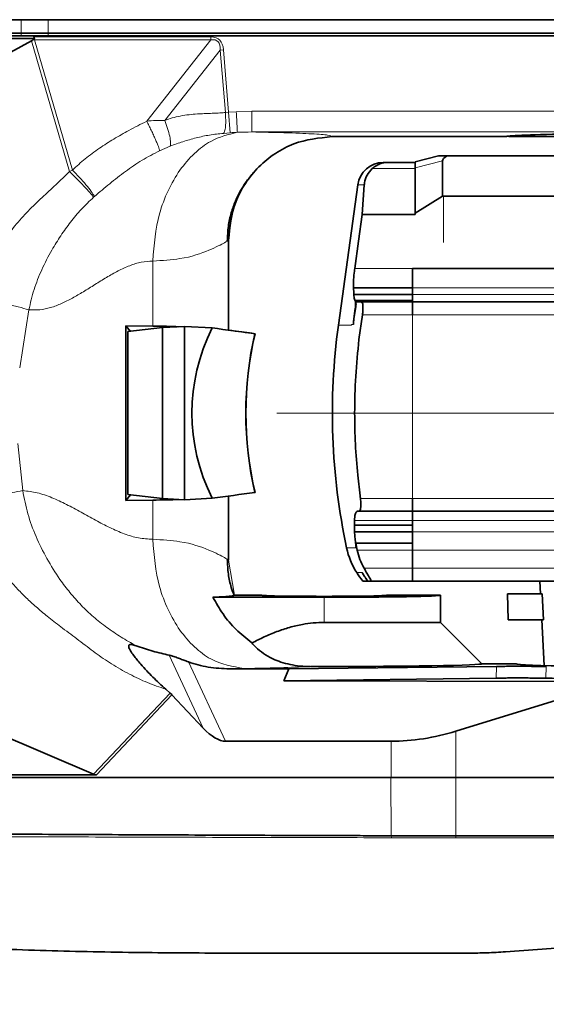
# Model space of a CAD drawing. Header units: millimetres. Extents: x 0 to 14900, y 0 to 10500.
# Tile 47 of 53: x 12221 to 12424, y 6148 to 6529. Entities that reach past the tile are written whole.
import ezdxf

# ---------------------------------------------------------------- set-up
doc = ezdxf.new("R2010")
doc.units = ezdxf.units.MM
doc.header["$LTSCALE"] = 25
doc.styles.add('SLDTEXTSTYLE0', font='TXT', dxfattribs={"width": 0.605})
doc.dimstyles.new('SLDDIMSTYLE2', dxfattribs={"dimtxt": 87.5, "dimasz": 87.5, "dimexe": 0, "dimexo": 0.0625, "dimgap": 21.875, "dimtad": 1, "dimdec": 1, "dimrnd": 1e-09, "dimzin": 12, "dimdsep": 46, "dimtxsty": 'SLDTEXTSTYLE0', "dimsah": 1, "dimcen": 0, "dimadec": 0, "dimazin": 3, "dimtfac": 1, "dimtofl": 0, "dimtmove": 0, "dimatfit": 3, "dimfxl": 1, "dimfrac": 2, "dimtolj": 1, "dimtzin": 12, "dimarcsym": 0})
doc.dimstyles.new('SLDDIMSTYLE3', dxfattribs={"dimtxt": 87.5, "dimasz": 87.5, "dimexe": 0, "dimexo": 0.0625, "dimgap": 21.875, "dimtad": 1, "dimdec": 4, "dimlfac": 25, "dimzin": 12, "dimdsep": 46, "dimtxsty": 'SLDTEXTSTYLE0', "dimsah": 1, "dimcen": 0.09, "dimadec": 1, "dimazin": 3, "dimtfac": 1, "dimtofl": 0, "dimtmove": 0, "dimatfit": 3, "dimfxl": 1, "dimfrac": 2, "dimtolj": 1, "dimtzin": 12, "dimarcsym": 0})

# ---------------------------------------------------------------- blocks, each defined once
blk = doc.blocks.new('_D_6')
at = {"color": 7, "linetype": 'Continuous', "lineweight": 0}
for q in [(12310.03, 7139.35), (10988.91, 6376.6)]:
    blk.add_line((11818.56, 6855.6), q, dxfattribs=at)
at = {"color": 7, "linetype": 'Continuous', "lineweight": 18}
blk.add_solid([(11818.56, 6855.6), (11900.59, 6888.53), (11888.09, 6910.18)], dxfattribs=at)
at = {"color": 7, "linetype": 'Continuous', "lineweight": 18, "insert": (12004.87, 7093.32), "char_height": 87.5, "attachment_point": 1, "rotation": 30, "style": 'SLDTEXTSTYLE0'}
blk.add_mtext('R958', dxfattribs=at)
blk = doc.blocks.new('_D_7')
at = {"color": 7, "linetype": 'Continuous', "lineweight": 0}
blk.add_line((12868.9, 8443.5), (10988.91, 6376.6), dxfattribs=at)
at = {"color": 7, "linetype": 'Continuous', "lineweight": 18}
blk.add_solid([(12868.9, 8443.5), (12800.77, 8387.18), (12819.27, 8370.36)], dxfattribs=at)
at = {"color": 7, "linetype": 'Continuous', "lineweight": 18, "insert": (11725.29, 7353.72), "char_height": 87.5, "attachment_point": 1, "rotation": 47.7114, "style": 'SLDTEXTSTYLE0'}
blk.add_mtext('R2794', dxfattribs=at)
blk = doc.blocks.new('_D_8')
at = {"color": 7, "linetype": 'Continuous', "lineweight": 0}
for p, q in [((8188.12, 6870.46), (7939.56, 6914.28)), ((12320.13, 6376.6), (14085.3, 6376.6))]:
    blk.add_line(p, q, dxfattribs=at)
at = {"color": 7, "linetype": 'Continuous', "lineweight": 18}
blk.add_arc((10988.91, 6376.6), 3058.9, 0, 170, dxfattribs=at)
for points in [[(7976.49, 6907.77), (8005.19, 6991.37), (7980.63, 6996.06)], [(14047.8, 6376.6), (14059.05, 6464.27), (14034.05, 6463.91)]]:
    blk.add_solid(points, dxfattribs=at)
at = {"color": 7, "linetype": 'Continuous', "lineweight": 18, "insert": (11141.49, 9547.06), "char_height": 87.5, "attachment_point": 1, "rotation": 355, "style": 'SLDTEXTSTYLE0'}
blk.add_mtext('170°', dxfattribs=at)
blk = doc.blocks.new('_D_9')
at = {"color": 7, "linetype": 'Continuous', "lineweight": 0}
for p, q in [((12320.13, 6376.6), (14085.33, 6376.6)), ((8188.12, 5882.75), (7939.53, 5838.91))]:
    blk.add_line(p, q, dxfattribs=at)
at = {"color": 7, "linetype": 'Continuous', "lineweight": 18}
blk.add_arc((10988.91, 6376.6), 3058.92, 190, 0, dxfattribs=at)
for points in [[(14047.83, 6376.6), (14034.08, 6289.29), (14059.08, 6288.93)], [(7976.46, 5845.42), (7980.6, 5757.13), (8005.16, 5761.83)]]:
    blk.add_solid(points, dxfattribs=at)
at = {"color": 7, "linetype": 'Continuous', "lineweight": 18, "insert": (11121.83, 3430.85), "char_height": 87.5, "attachment_point": 1, "rotation": 5, "style": 'SLDTEXTSTYLE0'}
blk.add_mtext('170°', dxfattribs=at)

msp = doc.modelspace()

# ---------------------------------------------------------------- linework, layer by layer
at = {"color": 8, "linetype": 'Continuous', "lineweight": 18}
for p, q in [((12221.2291442, 6528.7791551), (12221.2102752, 6523.6007518)), ((12231.6410764, 6528.7820333), (12231.6410764, 6523.6007518)), ((12221.2102752, 6523.6007518), (12221.2175717, 6522.6007518)), ((12231.6410764, 6523.6007518), (12231.6410764, 6522.6007518)), ((12239.8676202, 6470.0829335), (12225.1946818, 6520.6437386)), ((12226.3967873, 6522.1520744), (12294.6265515, 6522.1520744)), ((12226.3967873, 6521.0586612), (12226.3967873, 6522.1520744)), ((12226.3967873, 6521.0586612), (12241.0215314, 6470.6639267)), ((12294.6265515, 6521.0586612), (12226.3967873, 6521.0586612)), ((12269.7494394, 6489.5571511), (12294.6265515, 6521.0586612)), ((12294.6265515, 6521.0586612), (12294.6265515, 6522.1520744)), ((12298.202476, 6517.0180017), (12276.7577248, 6489.8628383)), ((12298.202476, 6517.0180017), (12299.4499461, 6517.1204279)), ((12300.1830901, 6492.8956813), (12298.202476, 6517.0180017)), ((12299.4499461, 6517.1204279), (12301.428982, 6493.0173303)), ((12301.428982, 6493.0173303), (12304.4180669, 6493.2209822)), ((12304.4180669, 6493.2209822), (12310.3995178, 6493.3823871)), ((12310.3995178, 6493.3823871), (12501.4095751, 6493.3823871)), ((12300.1830901, 6492.8956813), (12301.428982, 6493.0173303)), ((12302.0958856, 6485.0794177), (12301.428982, 6493.0173303)), ((12302.0958856, 6485.0794177), (12299.4340775, 6484.8603855)), ((12501.4095751, 6485.3836055), (12310.3995178, 6485.3836055)), ((12278.8877809, 6479.9152561), (12274.7366616, 6478.1406648)), ((12384.1972371, 6474.1953808), (12373.6095751, 6471.5555802)), ((12239.8676202, 6470.0829335), (12241.0215314, 6470.6639267)), ((12373.6095751, 6471.2276984), (12357.0393369, 6471.2276984)), ((12353.9611102, 6464.9652293), (12351.420167, 6464.9652293)), ((12249.536343, 6460.4437022), (12249.1900496, 6460.1396418)), ((12384.6095751, 6442.6007518), (12384.6095751, 6460.5094392)), ((12272.1202532, 6435.4445246), (12272.1202532, 6410.2672504)), ((12350.2409199, 6432.5024513), (12372.6095751, 6432.5024513)), ((12372.6095751, 6432.5024883), (12373.6095751, 6432.5024883)), ((12372.6095751, 6432.4965143), (12372.6095751, 6432.5024698)), ((12373.6095751, 6432.4965143), (12373.6095751, 6432.5024698)), ((12397.1095751, 6432.5024513), (12397.1095751, 6432.4965143)), ((12372.6095751, 6425.0489545), (12518.2501054, 6425.0489545)), ((12372.6095751, 6422.5341567), (12521.0592836, 6422.5341583)), ((12350.276735, 6420.2842484), (12372.6095751, 6420.2842485)), ((12372.6095751, 6419.9844014), (12350.4186248, 6419.9844015)), ((12350.5626448, 6417.099471), (12350.4764565, 6417.099471)), ((12350.6028549, 6419.9796615), (12372.6095751, 6419.9796615)), ((12224.1495817, 6416.5256612), (12220.6150696, 6394.0944456)), ((12349.9128264, 6413.1007703), (12349.9248239, 6413.1007703)), ((12372.6095751, 6414.6007518), (12353.217002, 6414.6007518)), ((12372.6095751, 6343.6007587), (12372.6095751, 6414.6007518)), ((12372.6095751, 6414.6007518), (12529.5960877, 6414.6007518)), ((12348.9903346, 6410.6007477), (12343.9323269, 6410.6007477)), ((12349.0242939, 6410.8236878), (12348.9903346, 6410.6007477)), ((12349.7115493, 6410.8236878), (12349.0242939, 6410.8236878)), ((12219.8674469, 6364.7910555), (12221.7905613, 6346.5908975)), ((12272.1202532, 6342.9342533), (12272.1202532, 6327.756979)), ((12352.4736003, 6343.6007518), (12372.6095751, 6343.6007518)), ((12372.6095751, 6343.6007518), (12384.6095751, 6343.6007518)), ((12384.6095751, 6343.6007518), (12533.9095751, 6343.6007518)), ((12372.6095751, 6335.0007518), (12350.2073806, 6335.0007518)), ((12372.6095751, 6335.0006878), (12525.9947765, 6335.0006878)), ((12372.6095751, 6330.6101506), (12521.4210012, 6330.6101506)), ((12372.6095751, 6326.2778721), (12350.6002666, 6326.2778721)), ((12347.1095751, 6324.449343), (12350.7269248, 6324.449343)), ((12351.1337272, 6323.5347552), (12372.6095751, 6323.5347552)), ((12372.6095751, 6323.5347552), (12513.9565944, 6323.5347552)), ((12303.7735715, 6306.1020984), (12301.4087335, 6319.6584644)), ((12353.0915339, 6314.8741703), (12351.0204939, 6314.8741703)), ((12353.2689116, 6314.6007518), (12353.2669175, 6314.6007518)), ((12353.8623508, 6316.6007518), (12372.6095751, 6316.6007518)), ((12372.6095751, 6316.6007518), (12504.5054084, 6316.6007518)), ((12338.4095751, 6295.6007518), (12338.4095751, 6305.3152739)), ((12291.6314445, 6254.6887781), (12278.5027666, 6282.893727)), ((12285.9520609, 6280.2890292), (12300.2366643, 6249.6007518)), ((12404.9330353, 6274.0398348), (12405.0446944, 6278.5581763)), ((12424.3756831, 6278.5216215), (12424.1985116, 6274.0045184)), ((12249.2133238, 6236.8045726), (12278.8216319, 6268.261053)), ((12279.517531, 6267.588365), (12250.3505425, 6236.6007518)), ((12389.4095751, 6235.6007518), (12389.4095751, 6253.4935361)), ((12364.3348116, 6235.6007518), (12364.3348116, 6249.6007518)), ((12364.3072342, 6213.0343354), (12364.167046, 6235.6007518)), ((12389.4095751, 6212.9731116), (12389.4095751, 6235.6007518)), ((12364.4899184, 6212.2635028), (12364.3017854, 6213.0343041)), ((12389.4095751, 6212.2269242), (12389.4162949, 6212.9730523))]:
    msp.add_line(p, q, dxfattribs=at)
at = {"color": 7, "linetype": 'Continuous', "lineweight": 35}
for p, q in [((12231.6410764, 6528.7820333), (12221.2291442, 6528.7791551)), ((12078.5004961, 6523.6007518), (12221.2102752, 6523.6007518)), ((12221.2102752, 6523.6007518), (12231.6410764, 6523.6007518)), ((12231.6410764, 6523.6007518), (12501.4095751, 6523.6007518)), ((12225.1946818, 6520.6437386), (12076.387428, 6440.1218301)), ((12226.1463029, 6522.6007518), (12078.4793711, 6522.6007518)), ((12078.4793711, 6521.6007518), (12226.3878021, 6521.6007518)), ((12225.7036783, 6521.0329369), (12226.3878021, 6521.6007518)), ((12226.1463029, 6522.6007518), (12226.1463029, 6522.1458663)), ((12501.4095751, 6522.6007518), (12226.1463029, 6522.6007518)), ((12341.4733703, 6483.6007518), (12408.9095751, 6483.6007518)), ((12409.7095247, 6483.8008022), (12409.9095751, 6483.6007518)), ((12409.9095751, 6483.6007518), (12572.9095751, 6483.6007518)), ((12373.6095751, 6473.8581438), (12382.6041846, 6476.1007518)), ((12382.6041846, 6476.1007518), (12385.9565305, 6476.1007518)), ((12384.1972371, 6474.1953808), (12384.1972371, 6460.5094392)), ((12385.9565305, 6476.1007518), (12442.540886, 6476.1007518)), ((12373.6095751, 6473.6007518), (12363.0655033, 6473.6007518)), ((12373.6095751, 6471.5555802), (12373.6095751, 6473.8581438)), ((12373.6095751, 6454.019243), (12373.6095751, 6471.5555802)), ((12351.420167, 6464.9652293), (12343.9323269, 6410.6007477)), ((12353.9611102, 6464.9652293), (12353.1570612, 6453.3864209)), ((12373.6095751, 6454.019243), (12384.1972371, 6460.5094392)), ((12384.6095751, 6460.5094392), (12384.1972371, 6460.5094392)), ((12445.8052157, 6460.5094392), (12384.6095751, 6460.5094392)), ((12373.6095751, 6453.3864209), (12353.1570612, 6453.3864209)), ((12373.6095751, 6453.3864209), (12373.6095751, 6454.019243)), ((12301.4095751, 6408.7024232), (12301.4095751, 6443.5430443)), ((12372.6095751, 6432.5024513), (12509.6857429, 6432.5024513)), ((12372.6095751, 6425.0489545), (12372.6095751, 6432.5024513)), ((12372.6095751, 6425.0488913), (12349.7739998, 6425.0488913)), ((12372.6095751, 6422.5341567), (12372.6095751, 6425.0489545)), ((12349.9126268, 6422.5341232), (12372.6095751, 6422.5341232)), ((12372.6095751, 6419.6008518), (12372.6095751, 6422.5341567)), ((12350.4764565, 6417.099471), (12349.9128264, 6413.1007703)), ((12349.9248239, 6413.1007518), (12350.5626448, 6417.099471)), ((12350.4186248, 6419.9844015), (12350.276735, 6420.2842484)), ((12351.120451, 6419.6007518), (12350.6028549, 6419.9796615)), ((12352.7560241, 6419.6007518), (12351.120451, 6419.6007518)), ((12352.7560241, 6419.6007518), (12372.6095751, 6419.6007518)), ((12372.6095751, 6414.6007518), (12372.6095751, 6419.6008518)), ((12372.6095751, 6419.6008518), (12524.3359629, 6419.6008518)), ((12351.8975869, 6405.1169945), (12353.2170137, 6414.60075)), ((12261.7315711, 6410.3842121), (12272.1202532, 6410.2672504)), ((12261.7315711, 6342.8172916), (12261.7315711, 6410.3842121)), ((12261.7315711, 6410.3842121), (12263.4895433, 6408.2287889)), ((12275.8794772, 6409.6876238), (12262.4680454, 6408.108514)), ((12284.4095751, 6410.1670192), (12275.8794772, 6409.6876238)), ((12275.8794772, 6343.5138799), (12275.8794772, 6409.6876238)), ((12284.4095751, 6410.1670192), (12284.4095751, 6343.0344844)), ((12295.0709143, 6409.567847), (12284.4095751, 6410.1670192)), ((12262.4680454, 6408.108514), (12262.4680454, 6345.0929896)), ((12311.625757, 6407.3088984), (12311.6810051, 6407.3095985)), ((12351.8956499, 6405.1007703), (12351.8885635, 6405.0410389)), ((12351.8975749, 6405.116996), (12351.8956499, 6405.1007703)), ((12352.3377342, 6344.6007518), (12351.4033811, 6352.6007888)), ((12261.7315711, 6342.8172916), (12263.4895433, 6344.9727148)), ((12275.8794772, 6343.5138799), (12262.4680454, 6345.0929896)), ((12301.4095751, 6319.6584702), (12301.4095751, 6344.4990804)), ((12311.625757, 6345.8926052), (12311.6810051, 6345.8919051)), ((12352.4508068, 6343.6007518), (12352.3377342, 6344.6007518)), ((12261.7315711, 6342.8172916), (12272.1202532, 6342.9342533)), ((12284.4095751, 6343.0344844), (12275.8794772, 6343.5138799)), ((12295.0709143, 6343.6336566), (12284.4095751, 6343.0344844)), ((12352.4735871, 6343.6007703), (12352.4508068, 6343.6007518)), ((12372.6095751, 6338.6006518), (12372.6095751, 6343.6007553)), ((12350.2073806, 6335.0007518), (12350.3424851, 6336.963459)), ((12351.328449, 6338.6007518), (12351.6616342, 6338.6007518)), ((12351.6616342, 6338.6007518), (12351.6668097, 6338.6007888)), ((12372.6095751, 6338.6007518), (12351.6616342, 6338.6007518)), ((12351.6668097, 6338.6007888), (12351.9097162, 6338.6007888)), ((12351.9097162, 6338.6007888), (12372.6095751, 6338.6007888)), ((12372.6095751, 6338.6006518), (12529.5924139, 6338.6006518)), ((12372.6095751, 6335.0006878), (12372.6095751, 6338.6006518)), ((12350.2073806, 6333.2674185), (12350.2073736, 6330.6103328)), ((12350.2073806, 6335.0007518), (12350.2073806, 6333.2674185)), ((12372.6095751, 6333.2674185), (12350.2073806, 6333.2674185)), ((12372.6095751, 6330.6101506), (12372.6095751, 6335.0006878)), ((12350.2073736, 6330.6103328), (12372.6095751, 6330.6103328)), ((12372.6095751, 6323.5347552), (12372.6095751, 6330.6101506)), ((12350.6571752, 6326.2619517), (12350.6571731, 6326.2619532)), ((12350.6571731, 6326.2619532), (12372.6095751, 6326.2619532)), ((12351.1337272, 6323.5347552), (12350.6571752, 6326.2619517)), ((12350.6571752, 6326.2619517), (12372.6095751, 6326.2619517)), ((12372.6095751, 6316.6007518), (12372.6095751, 6323.5347552)), ((12353.2689116, 6314.6007518), (12353.0915339, 6314.8741703)), ((12353.0915339, 6314.8741703), (12353.2669175, 6314.6007518)), ((12372.6095751, 6311.6006518), (12372.6095751, 6316.6007518)), ((12353.3997342, 6311.5997518), (12353.3997342, 6311.6007518)), ((12355.1474884, 6311.6007518), (12355.1107838, 6311.6007518)), ((12355.1474884, 6311.5997518), (12355.1107838, 6311.5997518)), ((12355.1474884, 6311.6007518), (12356.4871209, 6311.6007518)), ((12355.1474884, 6311.5997518), (12355.1474884, 6311.6007518)), ((12356.4871209, 6311.5997518), (12355.1474884, 6311.5997518)), ((12372.6095751, 6311.5997518), (12356.4871209, 6311.5997518)), ((12372.6095751, 6311.6006518), (12433.1318303, 6311.6006518)), ((12421.8373941, 6311.5997518), (12422.0993806, 6306.6007518)), ((12409.3310173, 6306.6007518), (12409.5928765, 6296.6007518)), ((12422.836069, 6306.6007518), (12409.3310173, 6306.6007518)), ((12422.836069, 6306.6007518), (12423.327549, 6296.6007518)), ((12295.3914409, 6305.3152739), (12338.4095751, 6305.3152739)), ((12314.246837, 6306.1007518), (12303.7735973, 6306.1007518)), ((12383.4095751, 6306.1007518), (12362.5723131, 6306.1007518)), ((12383.4095751, 6295.6007518), (12383.4095751, 6306.1007518)), ((12104.0521801, 6299.0497321), (12249.2133238, 6236.8045726)), ((12338.4095751, 6295.6007518), (12383.4095751, 6295.6007518)), ((12399.4188949, 6279.591432), (12383.4095751, 6295.6007518)), ((12423.327549, 6296.6007518), (12409.5928765, 6296.6007518)), ((12422.6234584, 6296.6007518), (12423.5505297, 6278.9111779)), ((12301.7996365, 6277.6458317), (12324.7233444, 6277.5727728)), ((12322.8088323, 6273.0323135), (12324.7233444, 6277.5727728)), ((12405.0446944, 6278.5581763), (12324.7233444, 6277.5727728)), ((12399.4095751, 6279.6007518), (12412.7038037, 6279.6007518)), ((12322.8088323, 6273.0323135), (12404.9330353, 6274.0398348)), ((12451.5114549, 6272.6221326), (12322.8088323, 6273.0323135)), ((12451.5114549, 6272.6221326), (12389.4095751, 6253.4935361)), ((12278.8216319, 6268.261053), (12277.1184306, 6269.7560907)), ((12291.6314445, 6254.6887781), (12279.517531, 6267.588365)), ((12300.2366643, 6249.6007518), (12364.3348116, 6249.6007518)), ((12250.3505425, 6236.6007518), (12108.3152309, 6236.6007518)), ((12364.3348116, 6235.6007518), (12108.3152309, 6235.6007518)), ((12389.4095751, 6235.6007518), (12364.3348116, 6235.6007518)), ((12491.4095751, 6235.6007518), (12389.4095751, 6235.6007518)), ((12364.3017854, 6213.0343041), (12364.3072342, 6213.0343354)), ((12389.4095751, 6212.9731116), (12389.4162949, 6212.9730523)), ((12408.5808156, 6168.1170168), (12455.8423939, 6171.5194267))]:
    msp.add_line(p, q, dxfattribs=at)
at = {"color": 7, "linetype": 'Continuous', "lineweight": 35, "flags": 128}
for points in [[(12221.2291442, 6528.7791551), (12147.2153352, 6528.796837), (12078.5194809, 6528.8109163)], [(12501.4095751, 6528.7938401), (12426.9894564, 6528.7938401), (12352.5693377, 6528.7936101), (12231.6410764, 6528.7820333)], [(12353.1570612, 6453.3864209), (12351.7207031, 6443.1007888), (12350.2409199, 6432.5024513)]]:
    msp.add_lwpolyline(points, dxfattribs=at)
at = {"color": 7, "linetype": 'Continuous', "lineweight": 18}
msp.add_arc((10988.9095722, 6376.6007518), 2794, 190, 170, dxfattribs=at)
at = {"color": 7, "linetype": 'Continuous', "lineweight": 35}
for centre, radius, start, end in [((12361.3266423, 6463.6007703), 10, 90, 172.157762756), ((12591.6095362, 6376.6007477), 250, 172.183550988, 192.040650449), ((12591.6095376, 6376.6007477), 241.402145, 187.617484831, 187.857011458), ((12375.6448264, 6330.5181048), 29.1734543, 192.006544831, 212.427954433), ((12376.421973, 6330.8355256), 30, 212.1437435, 219.878169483)]:
    msp.add_arc(centre, radius, start, end, dxfattribs=at)
for centre, major_axis, ratio, start_param, end_param in [((12161.4357578, 6741.260181), (-63.4031091, 220.7623299), 0.0870313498, 3.1607164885, 3.1905826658), ((12491.4095751, 6483.6007518), (82.5, 0), 0.0174550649, 2.3739738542, 3.1415926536), ((12400.731499, 6476.4979444), (16.5257463, 2.4200808), 0.219246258, 2.6439962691, 3.1094965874), ((12591.6095751, 6435.9351572), (242.1043341, 0), 0.954556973, 3.1887159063, 3.1996126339), ((12201.4095751, 6401.5616045), (99.999292, 5.6181348), 0.0669770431, 0.6270456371, 0.7816352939), ((12427.2547844, 6376.6007518), (140.0110629, 0), 0.7142292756, 2.8056376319, 3.4775476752), ((12621.3537026, 6376.6007518), (764.2499116, -99.4660615), 0.0135034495, 4.2730497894, 4.2968726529), ((12621.4087854, 6376.6007518), (764.2499116, -99.4660615), 0.0135034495, 4.2821226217, 4.2968726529), ((12381.2513213, 6376.6007518), (0, 100), 0.7316044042, 1.2586641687, 1.8829284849), ((12381.3064041, 6376.6007518), (0, 100), 0.7316044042, 1.2586641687, 1.8829284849), ((12621.3537026, 6376.6007518), (764.2499116, 99.4660615), 0.0135034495, 1.9863126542, 2.0101355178), ((12201.4095751, 6351.6398991), (99.999292, -5.6181348), 0.0669770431, 5.5015500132, 5.6561396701), ((12338.4095751, 6306.1001077), (24.1627662, 0), 0.0174550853, 3.1400655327, 6.2847124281), ((12338.4095751, 6306.1007518), (45, 0), 0.0174550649, 4.7123889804, 6.2831853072), ((12338.4095751, 6279.5821607), (61.0092948, 0), 0.0174577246, 4.6294265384, 6.3006412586), ((12491.4095751, 6279.6071774), (78.7066322, 0), 0.0174552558, 3.1462697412, 6.2785082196), ((12491.4095751, 6275.0958203), (91.7939062, 0), 0.0174551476, 3.8908494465, 4.5014363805), ((12276.5208219, 6265.538214), (4.4692815, -4.004934), 0.5938504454, 1.4263948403, 1.5880633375), ((12293.4188947, 6265.6007518), (-8.7490484, 15.5222158), 0.4435712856, 2.076292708, 2.8965974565), ((12389.4095751, 6493.8199157), (36.6303199, 243.3576949), 0.55950071, 3.2256107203, 3.4043968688), ((12263.9957201, 6252.2312862), (15.3509321, 15.043403), 0.2764506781, 3.2548810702, 3.4165495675)]:
    msp.add_ellipse(centre, major_axis=major_axis, ratio=ratio, start_param=start_param, end_param=end_param, dxfattribs=at)
at = {"color": 8, "linetype": 'Continuous', "lineweight": 18}
for centre, major_axis, ratio, start_param, end_param in [((12266.4258723, 6379.4795635), (-41.0576256, 141.4785878), 0.1357628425, 6.2323734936, 6.2660352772), ((12266.4258723, 6379.4795635), (-41.3506687, 142.4883717), 0.1752409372, 6.2323734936, 6.2417022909), ((12185.6981477, 6379.4795635), (-111.9492428, -141.7596298), 0.1439379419, 2.9884067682, 3.2547763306), ((12185.6981477, 6379.4795635), (111.4140014, 141.0818618), 0.1112534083, 6.1299994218, 6.3963689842)]:
    msp.add_ellipse(centre, major_axis=major_axis, ratio=ratio, start_param=start_param, end_param=end_param, dxfattribs=at)
at = {"color": 7, "linetype": 'Continuous', "lineweight": 35}
for points, knots in [([(12226.3878021, 6521.6007518), (12226.3282854, 6521.6756007), (12226.2208546, 6521.8107066), (12226.1525432, 6522.007715), (12226.1476881, 6522.1151997), (12226.1463029, 6522.1458663)], [0, 0, 0, 0, 0.4702702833, 0.8488619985, 1, 1, 1, 1]), ([(12341.4733703, 6483.6007518), (12336.4329204, 6483.0644099), (12328.6795913, 6482.2393972), (12319.3511995, 6477.2428286), (12312.9328103, 6472.0725553), (12307.7623931, 6465.6554274), (12302.7671366, 6456.3310922), (12301.9438781, 6448.5809087), (12301.4087335, 6443.543039)], [0, 0, 0, 0, 0.2395323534, 0.368453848, 0.5000972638, 0.6317277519, 0.7606111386, 1, 1, 1, 1]), ([(12300.9439583, 6443.2491179), (12301.0265275, 6445.1445217), (12301.1866046, 6448.8191483), (12302.352416, 6454.0013711), (12303.9644599, 6458.5613486), (12305.857638, 6462.4101425), (12307.8126647, 6465.5461699), (12309.6058906, 6467.9509955), (12310.9633433, 6469.5421646), (12311.4684559, 6470.0887793), (12311.6394297, 6470.273801)], [0, 0, 0, 0, 0.1751849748, 0.3396317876, 0.4904864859, 0.6261361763, 0.7465168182, 0.8533649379, 0.9503659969, 1, 1, 1, 1]), ([(12357.0393369, 6471.2276984), (12356.3041997, 6470.4236118), (12354.8358664, 6468.8175619), (12354.1159579, 6466.505412), (12353.9867303, 6465.2200585), (12353.9611102, 6464.9652293)], [0, 0, 0, 0, 0.44563528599, 0.89009377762, 1, 1, 1, 1]), ([(12363.0655033, 6473.6007518), (12363.0655029, 6473.6007518), (12363.0655007, 6473.6007518), (12363.0647203, 6473.6007517), (12363.0606517, 6473.6007498), (12363.0450396, 6473.6007269), (12362.0244384, 6473.5961019), (12360.3965406, 6473.2904912), (12358.4068995, 6472.3235825), (12357.4707385, 6471.5733982), (12357.0393369, 6471.2276984)], [0, 0, 0, 0, 0.0000116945, 0.0000635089, 0.0005887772, 0.0021243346, 0.0080825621, 0.4984651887, 0.7688827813, 1, 1, 1, 1]), ([(12349.7739998, 6425.0488913), (12349.7538173, 6425.8535811), (12349.7283995, 6426.8670109), (12349.8509053, 6429.0909485), (12350.0077871, 6430.7735832), (12350.1985446, 6432.1882041), (12350.2409199, 6432.5024513)], [0, 0, 0, 0, 0.3893134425, 0.4903030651, 0.8867747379, 1, 1, 1, 1]), ([(12350.276735, 6420.2842484), (12350.1457501, 6420.7679441), (12349.9805112, 6421.3781311), (12349.9242829, 6422.3356336), (12349.9126268, 6422.5341232)], [0, 0, 0, 0, 0.7927006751, 1, 1, 1, 1]), ([(12350.4186248, 6419.9844015), (12350.4665412, 6419.8632798), (12350.5624078, 6419.6209508), (12350.6134221, 6418.8959805), (12350.5893665, 6418.0246331), (12350.5129764, 6417.3987076), (12350.4764565, 6417.099471)], [0, 0, 0, 0, 0.2571504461, 0.5144825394, 0.767888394, 1, 1, 1, 1]), ([(12350.6028549, 6419.9796615), (12350.6447309, 6419.8605652), (12350.7292458, 6419.6202027), (12350.7545825, 6418.9080374), (12350.7031658, 6418.0374786), (12350.6086846, 6417.4067966), (12350.5626448, 6417.099471)], [0, 0, 0, 0, 0.2512682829, 0.5071144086, 0.7598213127, 1, 1, 1, 1]), ([(12353.217002, 6414.6007518), (12353.2905538, 6415.1425188), (12353.4377084, 6416.2264282), (12353.4678189, 6417.6927552), (12353.3462548, 6418.8145719), (12353.0981178, 6419.48743), (12352.864112, 6419.5649467), (12352.7560241, 6419.6007518)], [0, 0, 0, 0, 0.2068038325, 0.4137509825, 0.6179717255, 0.8235401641, 1, 1, 1, 1]), ([(12349.7115493, 6410.8236878), (12349.7287049, 6411.1886006), (12349.7630106, 6411.9183119), (12349.8708936, 6412.7066587), (12349.9248267, 6413.1007703)], [0, 0, 0, 0, 0.5000782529, 1, 1, 1, 1]), ([(12349.7115493, 6410.8236878), (12349.73239, 6411.2550773), (12349.7678428, 6411.9889291), (12349.870511, 6412.7762645), (12349.9128264, 6413.1007703)], [0, 0, 0, 0, 0.5878429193, 1, 1, 1, 1]), ([(12351.8885635, 6405.0410389), (12351.3982458, 6400.3134286), (12350.4176069, 6390.8581735), (12350.2774642, 6381.3532345), (12350.2073926, 6376.6007477)], [0, 0, 0, 0, 0.49999816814, 1, 1, 1, 1]), ([(12351.9097162, 6338.6007888), (12352.0425618, 6338.6552453), (12352.3084079, 6338.7642218), (12352.567175, 6339.6299499), (12352.6740584, 6340.8970109), (12352.6313179, 6342.2979193), (12352.5198295, 6343.2188094), (12352.4735871, 6343.6007703)], [0, 0, 0, 0, 0.2179066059, 0.436067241, 0.6480303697, 0.8540122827, 1, 1, 1, 1]), ([(12350.3424869, 6336.9634697), (12350.4735504, 6337.4967707), (12350.7030612, 6338.4306566), (12351.1407185, 6338.5496922), (12351.328449, 6338.6007518)], [0, 0, 0, 0, 0.5710557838, 1, 1, 1, 1]), ([(12350.6002666, 6326.2778721), (12350.4856807, 6327.0888434), (12350.2595559, 6328.6892207), (12350.2246107, 6329.9757408), (12350.2073736, 6330.6103328)], [0, 0, 0, 0, 0.50673761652, 1, 1, 1, 1]), ([(12350.6002666, 6326.2778721), (12350.6284983, 6326.0851789), (12350.6840161, 6325.7062481), (12350.7306714, 6325.2013859), (12350.7494726, 6324.7641665), (12350.7344405, 6324.5542805), (12350.7269248, 6324.449343)], [0, 0, 0, 0, 0.2542459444, 0.4999739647, 0.75000004, 1, 1, 1, 1]), ([(12350.6571731, 6326.2619532), (12350.6841616, 6325.9567306), (12350.7386018, 6325.3410455), (12350.752785, 6324.7572017), (12350.7327893, 6324.5191585), (12350.7269248, 6324.449343)], [0, 0, 0, 0, 0.40995400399, 0.82694599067, 1, 1, 1, 1]), ([(12353.8623508, 6316.6007518), (12353.2997741, 6317.7027456), (12352.1651155, 6319.9253522), (12351.479438, 6322.3249203), (12351.1337272, 6323.5347552)], [0, 0, 0, 0, 0.49581142, 1, 1, 1, 1]), ([(12303.5946227, 6305.9751011), (12303.2053927, 6307.006646), (12302.1964806, 6309.6804839), (12301.2002466, 6314.3894113), (12301.0311696, 6318.059383), (12300.9439583, 6319.9523857)], [0, 0, 0, 0, 0.2332033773, 0.6044797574, 1, 1, 1, 1]), ([(12353.2669175, 6314.6007518), (12353.5025484, 6314.2401416), (12353.9735661, 6313.5192951), (12354.5249392, 6312.6955884), (12354.8679263, 6312.1635325), (12355.0561873, 6311.8497211), (12355.1547299, 6311.6403665), (12355.1253096, 6311.613846), (12355.1107838, 6311.6007518)], [0, 0, 0, 0, 0.2498938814, 0.4995286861, 0.6314042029, 0.7498807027, 0.8765070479, 1, 1, 1, 1]), ([(12353.2689116, 6314.6007518), (12353.5447355, 6314.1846026), (12354.0843341, 6313.3704834), (12354.7242818, 6312.4324024), (12355.0940771, 6311.8505554), (12355.1972233, 6311.6237072), (12355.1590446, 6311.6060857), (12355.1474884, 6311.6007518)], [0, 0, 0, 0, 0.2890409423, 0.5654553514, 0.7433398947, 0.9223118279, 1, 1, 1, 1]), ([(12356.4871209, 6311.6007518), (12356.529887, 6311.6355682), (12356.6153633, 6311.7051554), (12356.3607941, 6312.2599794), (12355.8746067, 6313.1152095), (12355.1434077, 6314.3446882), (12354.4286981, 6315.5797976), (12353.9878386, 6316.374535), (12353.8623508, 6316.6007518)], [0, 0, 0, 0, 0.1589081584, 0.3176086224, 0.4816416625, 0.6762266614, 0.9078400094, 1, 1, 1, 1]), ([(12354.9357766, 6311.6007518), (12354.5094682, 6311.6007518), (12353.58951, 6311.6007518), (12353.4660063, 6311.6007518), (12353.3997342, 6311.6007518)], [0, 0, 0, 0, 0.4633998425, 1, 1, 1, 1]), ([(12295.3914409, 6305.3152739), (12296.4843298, 6305.3659554), (12298.1254094, 6305.4420588), (12299.8096022, 6305.546576), (12300.9237751, 6305.6264056), (12301.8590007, 6305.7076193), (12302.6136068, 6305.7900837), (12303.1929363, 6305.8725713), (12303.422133, 6305.9277029), (12303.5354965, 6305.9549716)], [0, 0, 0, 0, 0.2467224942, 0.3704779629, 0.4947092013, 0.6212651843, 0.7480198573, 0.8753675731, 1, 1, 1, 1]), ([(12295.3914409, 6305.3152739), (12296.6224318, 6303.1156288), (12299.1166242, 6298.658782), (12304.20596, 6292.6379608), (12308.3604527, 6289.3355156), (12310.4896385, 6287.6430059)], [0, 0, 0, 0, 0.32206480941, 0.65255686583, 1, 1, 1, 1]), ([(12338.4095751, 6295.6007518), (12337.0137258, 6295.5629901), (12334.210328, 6295.4871502), (12329.7253885, 6294.8402627), (12325.0006736, 6293.7273235), (12320.0601835, 6292.0703653), (12315.2096934, 6290.0461259), (12312.0631364, 6288.4441203), (12310.4896385, 6287.6430059)], [0, 0, 0, 0, 0.1427787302, 0.2867541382, 0.462738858, 0.6388007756, 0.8193752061, 1, 1, 1, 1]), ([(12333.1824697, 6278.5209936), (12331.8160219, 6278.5603578), (12329.0832344, 6278.6390829), (12325.1946813, 6279.2362854), (12321.6412518, 6280.1878247), (12318.1025565, 6281.6037073), (12314.8152627, 6283.5481422), (12312.2491429, 6285.6777891), (12310.9827511, 6287.092241), (12310.4896385, 6287.6430059)], [0, 0, 0, 0, 0.1319012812, 0.2637921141, 0.3952213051, 0.5267818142, 0.7059643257, 0.8855072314, 1, 1, 1, 1]), ([(12265.6335067, 6286.5503492), (12265.0854311, 6286.7293336), (12264.3297227, 6286.9761244), (12263.4937047, 6287.0466319), (12263.1246845, 6286.9790442), (12262.922077, 6286.8350888), (12262.7829677, 6286.6069265), (12262.7773966, 6286.1626349), (12262.9708497, 6285.6084036), (12263.2227163, 6285.0863825), (12263.7222396, 6284.1962732), (12264.6300627, 6282.8887511), (12265.9964025, 6281.1379844), (12268.4099794, 6278.290008), (12272.0610312, 6274.3756359), (12275.4307255, 6271.2976794), (12277.1184306, 6269.7560907)], [0, 0, 0, 0, 0.0743264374, 0.1024842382, 0.125829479, 0.1389316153, 0.1517852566, 0.1789960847, 0.2116652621, 0.2308875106, 0.2522804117, 0.3357770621, 0.4138965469, 0.5028292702, 0.7509929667, 1, 1, 1, 1]), ([(12265.6338115, 6286.5490845), (12267.8116074, 6285.8159874), (12272.181478, 6284.3449867), (12276.3910853, 6283.3785329), (12278.5027666, 6282.893727)], [0, 0, 0, 0, 0.4983662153, 1, 1, 1, 1]), ([(12278.5027666, 6282.893727), (12278.9061544, 6282.7920025), (12279.8640666, 6282.5504407), (12281.548205, 6281.9359497), (12283.2800009, 6281.2844578), (12284.7297678, 6280.7338248), (12285.6061307, 6280.4149141), (12285.9520609, 6280.2890292)], [0, 0, 0, 0, 0.1773187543, 0.4210732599, 0.6390452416, 0.8575188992, 1, 1, 1, 1]), ([(12285.9520609, 6280.2890292), (12287.1733014, 6279.8851877), (12289.6271531, 6279.0737448), (12293.5400203, 6278.2687139), (12297.6048961, 6277.7475511), (12300.3974577, 6277.6798335), (12301.7996365, 6277.6458317)], [0, 0, 0, 0, 0.2442562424, 0.490786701, 0.7443178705, 1, 1, 1, 1]), ([(12405.0446944, 6278.5581763), (12405.749427, 6278.5659542), (12407.1588043, 6278.5815091), (12409.516491, 6278.5967606), (12411.9765731, 6278.6051503), (12414.4751212, 6278.6061319), (12416.9318838, 6278.5995869), (12419.2808314, 6278.5861501), (12421.4572215, 6278.5658775), (12423.1507539, 6278.5436525), (12424.0483311, 6278.5275091), (12424.3756831, 6278.5216215)], [0, 0, 0, 0, 0.1175672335, 0.235119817, 0.3527804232, 0.4704340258, 0.5863962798, 0.7023628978, 0.8179838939, 0.9336175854, 1, 1, 1, 1]), ([(12424.1985116, 6274.0045184), (12423.6010092, 6274.0146872), (12422.4060797, 6274.0350234), (12420.2790605, 6274.0584995), (12417.9701187, 6274.0756276), (12415.5356125, 6274.085638), (12413.0527835, 6274.0881243), (12410.5944425, 6274.0834697), (12408.2242342, 6274.0715021), (12406.3372189, 6274.0561353), (12405.294297, 6274.0440285), (12404.9330353, 6274.0398348)], [0, 0, 0, 0, 0.1182116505, 0.2364083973, 0.3547158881, 0.4730160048, 0.589575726, 0.7061394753, 0.8222835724, 0.9384401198, 1, 1, 1, 1]), ([(12108.4760863, 6214.0554028), (12111.7624604, 6214.0440685), (12118.3351462, 6214.0214), (12128.1930476, 6214.1199911), (12141.338347, 6214.0851347), (12157.7697921, 6213.9405879), (12184.06008, 6213.839212), (12216.9229596, 6213.6387777), (12256.3583754, 6213.4545309), (12289.2212099, 6213.3021091), (12315.511449, 6213.1956759), (12331.9428444, 6213.1307894), (12345.0039171, 6213.1124366), (12354.6949318, 6213.0348254), (12361.0994994, 6213.0344779), (12364.3017854, 6213.0343041)], [0, 0, 0, 0, 0.0385379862, 0.07707524, 0.1156129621, 0.1926873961, 0.2697618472, 0.4239107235, 0.5780595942, 0.7322084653, 0.8092829, 0.8863573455, 0.924894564, 0.9624472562, 1, 1, 1, 1]), ([(12364.3072342, 6213.0343354), (12367.6025358, 6213.0186465), (12373.400979, 6212.99104), (12381.793181, 6212.9847992), (12386.8683207, 6212.9770113), (12389.4095751, 6212.9731116)], [0, 0, 0, 0, 0.3966007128, 0.6978622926, 1, 1, 1, 1]), ([(12389.4162949, 6212.9730523), (12392.7512007, 6212.9645668), (12399.4209383, 6212.947596), (12412.7603121, 6212.9960424), (12429.4344981, 6212.9668388), (12449.7671325, 6212.9687459), (12466.9267577, 6212.9924033), (12480.9133857, 6212.9428423), (12487.9066729, 6212.9744831), (12491.4033344, 6212.9903035)], [0, 0, 0, 0, 0.09809791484, 0.19619365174, 0.39238507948, 0.58857648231, 0.79428791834, 0.89714343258, 1, 1, 1, 1]), ([(12301.4095751, 6167.6007518), (12289.2681057, 6167.6503048), (12264.9825602, 6167.7494214), (12228.5627268, 6168.5684576), (12192.1598858, 6169.9434991), (12162.804397, 6171.6389094), (12140.4913134, 6173.3649452), (12128.7663135, 6174.4421918), (12120.6061659, 6175.2918875), (12116.0364948, 6175.796642), (12111.5992585, 6176.3173371), (12107.2733972, 6176.8572309), (12103.0918636, 6177.4130585), (12099.0124466, 6177.9921129), (12095.1385958, 6178.5811913), (12091.5116906, 6179.1725127), (12088.1289432, 6179.7642924), (12084.9752155, 6180.3578951), (12082.1483844, 6180.9314959), (12079.6651773, 6181.4737555), (12077.5270735, 6181.9749422), (12075.718365, 6182.4289646), (12074.3013409, 6182.8080998), (12073.2864366, 6183.0936301), (12072.3726495, 6183.3613248), (12072.2599197, 6183.3960918), (12072.1857679, 6183.4189611)], [0, 0, 0, 0, 0.139205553, 0.2784409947, 0.4176480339, 0.5568583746, 0.6155378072, 0.6742289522, 0.6918584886, 0.7095868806, 0.7272261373, 0.744383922, 0.7616652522, 0.779319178, 0.7971029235, 0.814262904, 0.8315415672, 0.8492036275, 0.8670039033, 0.8839284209, 0.9009781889, 0.9184315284, 0.9360264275, 0.9522599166, 0.9685973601, 1, 1, 1, 1]), ([(12301.4095751, 6167.6007518), (12325.6915635, 6167.6007518), (12356.6281088, 6167.6007518), (12387.5651185, 6167.6007518), (12394.2197753, 6167.6007518)], [0, 0, 0, 0, 0.7848965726, 1, 1, 1, 1]), ([(12394.2197753, 6167.6007518), (12396.6205846, 6167.6227276), (12401.452084, 6167.6669526), (12406.1947945, 6167.9663782), (12408.5808156, 6168.1170168)], [0, 0, 0, 0, 0.4969077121, 1, 1, 1, 1])]:
    msp.add_open_spline(points, degree=3, knots=knots, dxfattribs=at)
at = {"color": 8, "linetype": 'Continuous', "lineweight": 18}
for points in [[(12304.8397945, 6485.2518156), (12304.8303096, 6485.431048), (12304.8113396, 6485.7895127), (12304.7124669, 6487.6578601), (12304.5768329, 6490.2208638), (12304.4709889, 6492.2209427), (12304.4180669, 6493.2209822)], [(12310.3912974, 6485.3836055), (12310.3919824, 6485.5192202), (12310.3933525, 6485.7904495), (12310.3954076, 6487.6469407), (12310.3974627, 6490.2724652), (12310.3988328, 6492.3457465), (12310.3995178, 6493.3823871)], [(12204.9456987, 6420.6441551), (12206.718898, 6420.3715446), (12210.2652966, 6419.8263234), (12215.4147704, 6418.8060195), (12220.2061256, 6417.6943981), (12222.8350964, 6416.9152402), (12224.1495817, 6416.5256612)], [(12202.5866783, 6343.809372), (12204.3568112, 6343.9943101), (12207.897077, 6344.3641865), (12213.0405149, 6345.0534255), (12217.8323066, 6345.8032233), (12220.4711431, 6346.3283394), (12221.7905613, 6346.5908975)], [(12364.4899184, 6212.2635028), (12368.6182288, 6212.2499449), (12376.8748497, 6212.2228292), (12385.2313333, 6212.2255592), (12389.4095751, 6212.2269242)]]:
    msp.add_open_spline(points, degree=3, dxfattribs=at)
for points, knots in [([(12241.0215314, 6470.6639267), (12242.6377085, 6472.124105), (12245.9556535, 6475.1217908), (12251.3422921, 6479.0680104), (12257.0149929, 6482.7039512), (12263.1359629, 6486.1692133), (12267.4432663, 6488.3757496), (12269.7494394, 6489.5571511)], [0, 0, 0, 0, 0.1897110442, 0.3894689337, 0.5799951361, 0.7751252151, 1, 1, 1, 1]), ([(12269.7494394, 6489.5571511), (12270.9419768, 6489.6618889), (12273.2920195, 6489.8682876), (12275.6140278, 6489.8646366), (12276.7577248, 6489.8628383)], [0, 0, 0, 0, 0.5074534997, 1, 1, 1, 1]), ([(12269.7494394, 6489.5571511), (12270.0397597, 6488.9929319), (12270.6358008, 6487.8345632), (12271.5206271, 6486.0328385), (12272.3752582, 6484.2241087), (12273.1488496, 6482.5035638), (12273.7972501, 6480.9689597), (12274.2845508, 6479.7058099), (12274.612652, 6478.7309647), (12274.6960433, 6478.3340126), (12274.7366616, 6478.1406648)], [0, 0, 0, 0, 0.1174620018, 0.2411550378, 0.3693811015, 0.5, 0.6306188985, 0.7588449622, 0.8825379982, 1, 1, 1, 1]), ([(12276.7577248, 6489.8628383), (12277.6965231, 6490.1995587), (12279.6526178, 6490.9011545), (12282.8248622, 6491.6119296), (12286.0898155, 6492.1053537), (12288.9599326, 6492.3467843), (12291.5094436, 6492.4703182), (12293.8650575, 6492.5609683), (12296.2665691, 6492.6469809), (12298.3781449, 6492.7514075), (12299.6307953, 6492.851535), (12300.1830901, 6492.8956813)], [0, 0, 0, 0, 0.1258202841, 0.2621610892, 0.4100075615, 0.5430781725, 0.6261209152, 0.7327311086, 0.8411194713, 0.929949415, 1, 1, 1, 1]), ([(12278.8877809, 6479.9152561), (12278.9552179, 6480.3339519), (12279.093676, 6481.1935964), (12278.7107683, 6483.6211537), (12277.9334896, 6486.6117873), (12277.142824, 6488.798019), (12276.7577248, 6489.8628383)], [0, 0, 0, 0, 0.2435284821, 0.5, 0.7564715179, 1, 1, 1, 1]), ([(12299.4340775, 6484.8603855), (12299.6070708, 6485.0783873), (12299.9651878, 6485.5296775), (12300.2833453, 6487.448327), (12300.3839517, 6490.0221143), (12300.2485148, 6491.9597029), (12300.1830901, 6492.8956813)], [0, 0, 0, 0, 0.2415317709, 0.5, 0.7584682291, 1, 1, 1, 1]), ([(12304.8396908, 6485.2518028), (12301.3383388, 6484.3947878), (12295.4904715, 6482.9634235), (12288.0883066, 6477.2896427), (12282.4476813, 6470.8328475), (12277.88421, 6462.8594985), (12273.4394291, 6451.289975), (12272.6400881, 6441.688588), (12272.1202532, 6435.4445246)], [0, 0, 0, 0, 0.2018137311, 0.3370640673, 0.475135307, 0.6132065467, 0.748456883, 1, 1, 1, 1]), ([(12299.4340775, 6484.8603855), (12297.6564452, 6484.6691282), (12294.124224, 6484.2890928), (12288.8454352, 6483.174298), (12283.7407021, 6481.6866567), (12280.501835, 6480.5044139), (12278.8877809, 6479.9152561)], [0, 0, 0, 0, 0.2550040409, 0.5067025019, 0.754170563, 1, 1, 1, 1]), ([(12304.8397945, 6485.2518156), (12304.8397746, 6485.2518146), (12303.9244875, 6485.2076296), (12303.0101766, 6485.143523), (12302.0958856, 6485.0794177)], [0, 0, 0, 0, 0.00002177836, 1, 1, 1, 1]), ([(12310.3912974, 6485.3836055), (12310.3912774, 6485.3836055), (12308.5400661, 6485.386007), (12306.688536, 6485.3395872), (12304.8398144, 6485.2518165), (12304.8397944, 6485.2518156)], [0, 0, 0, 0, 0.0000107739, 0.9999892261, 1, 1, 1, 1]), ([(12310.3976516, 6485.383641), (12314.7637693, 6485.2892386), (12324.6797666, 6485.0748388), (12334.6298042, 6484.6599274), (12340.9275058, 6484.1544367), (12341.2842489, 6483.7925827), (12341.4733703, 6483.6007518)], [0, 0, 0, 0, 0.19017369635, 0.43190815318, 0.69883563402, 1, 1, 1, 1]), ([(12274.7366616, 6478.1406648), (12272.444538, 6476.9461188), (12267.8714437, 6474.5628391), (12261.481598, 6470.1528149), (12255.3797909, 6465.3968991), (12251.4898555, 6462.0995965), (12249.536343, 6460.4437022)], [0, 0, 0, 0, 0.2503141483, 0.4994103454, 0.7486055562, 1, 1, 1, 1]), ([(12241.0215314, 6470.6639267), (12241.9248925, 6469.7258117), (12243.7758941, 6467.8035987), (12246.3062488, 6464.8923992), (12248.3839018, 6462.2726632), (12249.1583715, 6461.043555), (12249.536343, 6460.4437022)], [0, 0, 0, 0, 0.2440195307, 0.5, 0.7559804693, 1, 1, 1, 1]), ([(12204.9456987, 6420.6441551), (12205.4450535, 6423.0843762), (12206.4595755, 6428.0420896), (12208.8332508, 6433.7332857), (12211.0115631, 6437.9310282), (12212.6746886, 6440.7526807), (12214.5204552, 6443.5576759), (12216.5506696, 6446.3462365), (12219.6110292, 6450.1755082), (12223.8121288, 6454.7887458), (12229.1997323, 6459.9982011), (12234.6337008, 6464.9649746), (12238.1224873, 6468.376465), (12239.8676202, 6470.0829335)], [0, 0, 0, 0, 0.121464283, 0.2467748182, 0.2985921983, 0.351584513, 0.4058906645, 0.4616397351, 0.5189510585, 0.643612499, 0.7636916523, 0.8817957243, 1, 1, 1, 1]), ([(12239.8676202, 6470.0829335), (12240.8162888, 6469.1550056), (12242.7622268, 6467.2516116), (12245.510753, 6464.3927882), (12247.8247721, 6461.8519069), (12248.7425981, 6460.7008138), (12249.1900496, 6460.1396418)], [0, 0, 0, 0, 0.2437561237, 0.5, 0.7562438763, 1, 1, 1, 1]), ([(12249.1900496, 6460.1396418), (12247.595421, 6458.6133456), (12244.4432347, 6455.5962355), (12240.2408148, 6450.5498912), (12236.447885, 6445.2625878), (12232.6532443, 6439.1462539), (12229.0678227, 6432.2240127), (12225.9969116, 6424.4546196), (12224.7625995, 6419.156806), (12224.1495817, 6416.5256612)], [0, 0, 0, 0, 0.1301345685, 0.2572438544, 0.383181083, 0.5103868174, 0.6780095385, 0.8400843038, 1, 1, 1, 1]), ([(12301.4095751, 6443.5430387), (12301.0985572, 6443.3154574), (12300.4097417, 6442.81143), (12294.2561379, 6439.578756), (12284.630962, 6436.1682642), (12275.7766493, 6435.6560457), (12272.1202532, 6435.4445246)], [0, 0, 0, 0, 0.22594102, 0.5003947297, 0.7936875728, 1, 1, 1, 1]), ([(12272.1202532, 6435.4445246), (12270.6261129, 6435.3604346), (12267.6051948, 6435.1904177), (12263.1172591, 6433.7184467), (12258.6471121, 6431.6584469), (12254.1856897, 6429.1202384), (12249.7276931, 6426.3481189), (12245.3535805, 6423.5979998), (12241.0596918, 6421.0726389), (12236.8468184, 6418.9383858), (12232.6249003, 6417.3368679), (12228.3793435, 6416.4193697), (12225.5540293, 6416.4903682), (12224.1495817, 6416.5256612)], [0, 0, 0, 0, 0.0890999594, 0.1801461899, 0.2738022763, 0.369752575, 0.4670812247, 0.5645803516, 0.6555476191, 0.7446942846, 0.8315407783, 0.9162598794, 1, 1, 1, 1]), ([(12221.7905613, 6346.5908975), (12222.3686943, 6343.5897997), (12223.5338212, 6337.5416071), (12226.8209281, 6328.7411115), (12231.0188172, 6320.2471419), (12235.5159094, 6313.0213202), (12240.0210427, 6307.0518138), (12244.3275793, 6302.1913424), (12249.0767396, 6297.6589551), (12254.2901833, 6293.596298), (12259.7982264, 6289.8563584), (12263.6836551, 6287.6547176), (12265.6333944, 6286.5499166)], [0, 0, 0, 0, 0.1197273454, 0.2412897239, 0.3650227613, 0.4880190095, 0.571372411, 0.6555209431, 0.740238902, 0.8260251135, 0.91269801, 1, 1, 1, 1]), ([(12221.7905613, 6346.5908975), (12223.6739121, 6346.3778451), (12227.4843042, 6345.9467978), (12233.1199628, 6343.9210575), (12238.7396435, 6341.2977893), (12244.3500357, 6338.2488237), (12249.9259196, 6335.1280097), (12255.4729523, 6332.2073424), (12260.9963983, 6329.8051711), (12266.5413021, 6328.0606228), (12270.2729401, 6327.8575221), (12272.1202532, 6327.756979)], [0, 0, 0, 0, 0.1081049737, 0.2187178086, 0.3320615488, 0.4473054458, 0.5630668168, 0.6757978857, 0.786373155, 0.8942459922, 1, 1, 1, 1]), ([(12277.1184306, 6269.7560907), (12274.75018, 6270.5573582), (12269.9483158, 6272.182008), (12262.9565939, 6275.5019575), (12256.1988535, 6279.3826661), (12249.7224838, 6283.8327555), (12243.5652119, 6288.6623192), (12237.4938598, 6293.1291486), (12232.1028794, 6297.2727322), (12227.549982, 6301.0481206), (12223.5261263, 6304.6815527), (12219.7219875, 6308.5020634), (12216.146003, 6312.5982148), (12212.9697096, 6316.8306508), (12210.2635034, 6321.0665489), (12207.9790946, 6325.2960615), (12205.7023838, 6330.4516629), (12203.6491604, 6336.5962151), (12202.9382648, 6341.4224623), (12202.5866783, 6343.809372)], [0, 0, 0, 0, 0.068255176, 0.1383941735, 0.2109718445, 0.280927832, 0.352816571, 0.4247239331, 0.4868278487, 0.538541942, 0.5862800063, 0.6349234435, 0.685812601, 0.7348144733, 0.7795168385, 0.8232528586, 0.8662750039, 0.9338638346, 1, 1, 1, 1]), ([(12272.1202532, 6327.756979), (12272.6400997, 6321.512876), (12273.4394586, 6311.9114281), (12277.884152, 6300.3422034), (12282.4479084, 6292.3678798), (12288.0874656, 6285.9147367), (12296.269389, 6279.6299482), (12303.0596721, 6278.4996563), (12307.4755923, 6277.7645943)], [0, 0, 0, 0, 0.2396266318, 0.3684696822, 0.5, 0.6315303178, 0.7603733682, 1, 1, 1, 1]), ([(12272.1202532, 6327.756979), (12275.7766673, 6327.5454584), (12284.6310009, 6327.0332425), (12294.256171, 6323.6227312), (12300.4097694, 6320.3900475), (12301.098565, 6319.8860385), (12301.4095751, 6319.6584646)], [0, 0, 0, 0, 0.2063129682, 0.4996052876, 0.7740580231, 1, 1, 1, 1]), ([(12307.4755923, 6277.7645943), (12306.3418316, 6277.7436291), (12304.3099948, 6277.706057), (12302.5691108, 6277.6642919), (12301.7996365, 6277.6458317)], [0, 0, 0, 0, 0.5579979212, 1, 1, 1, 1]), ([(12333.3477192, 6278.5204115), (12330.2636466, 6278.378705), (12324.1974466, 6278.0999761), (12312.9867435, 6277.8751287), (12307.4755923, 6277.7645943)], [0, 0, 0, 0, 0.5084027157, 1, 1, 1, 1]), ([(12108.6471159, 6212.8900981), (12122.8605165, 6212.8785313), (12151.2873072, 6212.8553978), (12193.9279822, 6212.7007196), (12236.5685339, 6212.5723232), (12279.2090678, 6212.4509048), (12321.8495686, 6212.3390025), (12350.2764686, 6212.2886694), (12364.4899184, 6212.2635028)], [0, 0, 0, 0, 0.1666667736, 0.3333334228, 0.5000000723, 0.666666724, 0.8333333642, 1, 1, 1, 1]), ([(12389.4095751, 6212.2269242), (12397.9095752, 6212.2285395), (12414.9095757, 6212.2317702), (12440.409576, 6212.2251828), (12465.9095779, 6212.2290439), (12482.9095758, 6212.239046), (12491.4095751, 6212.2440471)], [0, 0, 0, 0, 0.249999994, 0.4999999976, 0.7499999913, 1, 1, 1, 1])]:
    msp.add_open_spline(points, degree=3, knots=knots, dxfattribs=at)
at = {"color": 7, "linetype": 'Continuous', "lineweight": 35}
for points in [[(12361.3074098, 6473.6007518), (12361.3806722, 6473.6007518), (12361.527197, 6473.6007518), (12362.5527345, 6473.6007518), (12363.0655033, 6473.6007518)], [(12350.2073926, 6376.6007477), (12350.2572455, 6372.5933056), (12350.3569515, 6364.5784214), (12351.0545713, 6356.593333), (12351.4033811, 6352.6007888)]]:
    msp.add_open_spline(points, degree=3, dxfattribs=at)

# ---------------------------------------------------------------- dimensions: what is measured, and where the dimension line sits
at = {"color": 7, "linetype": 'Continuous', "lineweight": 18}
for base, line1, line2, picture, middle in [((11255.5098468, 9423.8558346), ((12270.1345875, 6376.6007518), (9707.6845568, 6376.6007518)), ((10045.4637448, 6542.955706), (8237.3567102, 6861.7737602)), '_D_8', (11255.5098468, 9423.8558346)), ((11255.512342, 3329.3171484), ((10045.4637448, 6210.2457976), (8237.3567102, 5891.4277434)), ((9707.6845568, 6376.6007518), (12270.1345875, 6376.6007518)), '_D_9', (11255.512342, 3329.3171484))]:
    dim = msp.add_angular_dim_2l(base=base, line1=line1, line2=line2, dimstyle='SLDDIMSTYLE3', dxfattribs=at)
    dim.commit()
    dim.dimension.update_dxf_attribs({"geometry": picture, "text_midpoint": middle, "dimtype": 162})
for mpoint, picture, middle in [((12868.8967756, 8443.5028093), '_D_7', (11928.9034239, 7410.0520305)), ((11818.561909, 6855.6007518), '_D_6', (12187.0392618, 7068.3413563))]:
    dim = msp.add_radius_dim(center=(10988.9095722, 6376.6007518), mpoint=mpoint, dimstyle='SLDDIMSTYLE2', dxfattribs=at)
    dim.commit()
    dim.dimension.update_dxf_attribs({"geometry": picture, "text_midpoint": middle, "dimtype": 164})

doc.saveas('drawing.dxf')
